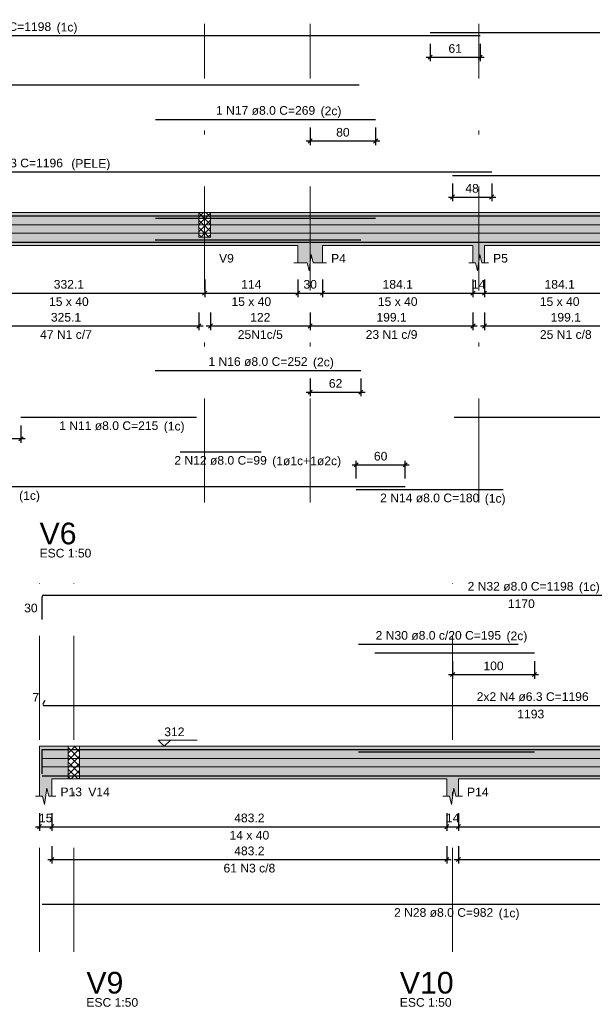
# Model space of a CAD drawing. Header units: millimetres. Extents: x 1852 to 2571, y -668 to -390.
# Tile 77 of 84: x 2517 to 2531, y -469 to -445. Entities that reach past the tile are written whole.
import ezdxf

# ---------------------------------------------------------------- set-up
doc = ezdxf.new("R2010")
doc.units = ezdxf.units.MM
doc.linetypes.add('DASHDOT', pattern=[25.4, 12.7, -6.35, 0, -6.35])
for name, color, linetype, lineweight in [('Descrição da armadura', 7, 'Continuous', 5), ('DT-Arm complementar', 5, 'Continuous', 5), ('DT-Barras na forma', 1, 'Continuous', 30), ('DT-Barras rebatidas', 1, 'Continuous', 30), ('DT-Cotas', 9, 'Continuous', 5), ('DT-Forma', 5, 'Continuous', 5), ('DT-Hachura forma vigas', 252, 'Continuous', 5), ('DT-Hachura intersecção vigas', 9, 'Continuous', 5), ('DT-Pontilhado', 9, 'DASHDOT', 5), ('DT-Textos', 7, 'Continuous', 5), ('DT-Título', 250, 'Continuous', 20), ('Textos armaduras', 7, 'Continuous', 5)]:
    doc.layers.add(name, color=color, linetype=linetype, lineweight=lineweight)
doc.styles.add('ARIAL', font='arial.ttf')
doc.styles.get("Standard").update_dxf_attribs({"font": 'arial.ttf'})
doc.dimstyles.new('UM_50.000000', dxfattribs={"dimtxt": 0.18, "dimasz": 0.1, "dimexe": 0.1, "dimexo": 0.2, "dimgap": 0, "dimtad": 1, "dimtih": 1, "dimtoh": 1, "dimdec": 1, "dimlfac": 50, "dimzin": 0, "dimdsep": 46, "dimtxsty": 'Standard', "dimcen": 0.09, "dimdle": 0.1, "dimadec": 1, "dimazin": 2, "dimtfac": 1, "dimtdec": 4, "dimtofl": 0, "dimtmove": 0, "dimatfit": 3, "dimfxl": 1, "dimtolj": 1, "dimarcsym": 0})
pattern_1 = [(45, (2501.14015, -1442.02619), (-0.088388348, 0.088388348), []), (135, (2501.14015, -1442.02619), (-0.088388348, -0.088388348), [])]

# ---------------------------------------------------------------- blocks, each defined once
blk = doc.blocks.new('_Oblique')
at = {"color": 0, "linetype": 'ByBlock', "lineweight": -2}
blk.add_line((-0.5, -0.5), (0.5, 0.5), dxfattribs=at)
blk = doc.blocks.new('*D1258')
at = {"layer": 'DT-Cotas', "color": 0, "lineweight": -2, "transparency": 16777216}
for p, q in [((2515.269, -451.354), (2515.269, -451.784)), ((2521.911, -451.354), (2521.911, -451.784)), ((2515.169, -451.684), (2522.011, -451.684))]:
    blk.add_line(p, q, dxfattribs=at)
at = {"layer": 'DT-Cotas', "color": 0, "lineweight": -2, "transparency": 16777216, "xscale": 0.1, "yscale": 0.1, "zscale": 0.1, "rotation": 180}
blk.add_blockref('_Oblique', (2515.269, -451.684), dxfattribs=at)
at = {"layer": 'DT-Cotas', "color": 0, "lineweight": -2, "transparency": 16777216, "xscale": 0.1, "yscale": 0.1, "zscale": 0.1}
blk.add_blockref('_Oblique', (2521.911, -451.684), dxfattribs=at)
at = {"layer": 'DT-Cotas', "color": 7, "transparency": 16777216, "insert": (2518.59, -451.472), "char_height": 0.2118, "attachment_point": 5, "rotation": 0.0057, "style": 'ARIAL'}
blk.add_mtext('\\A1;332.1', dxfattribs=at)
blk = doc.blocks.new('*D1259')
at = {"layer": 'DT-Cotas', "color": 0, "lineweight": -2, "transparency": 16777216}
for p, q in [((2521.911, -451.354), (2521.911, -451.784)), ((2524.192, -451.354), (2524.192, -451.784)), ((2521.811, -451.684), (2524.292, -451.684))]:
    blk.add_line(p, q, dxfattribs=at)
at = {"layer": 'DT-Cotas', "color": 0, "lineweight": -2, "transparency": 16777216, "xscale": 0.1, "yscale": 0.1, "zscale": 0.1, "rotation": 180}
blk.add_blockref('_Oblique', (2521.911, -451.684), dxfattribs=at)
at = {"layer": 'DT-Cotas', "color": 0, "lineweight": -2, "transparency": 16777216, "xscale": 0.1, "yscale": 0.1, "zscale": 0.1}
blk.add_blockref('_Oblique', (2524.192, -451.684), dxfattribs=at)
at = {"layer": 'DT-Cotas', "color": 7, "transparency": 16777216, "insert": (2523.051, -451.472), "char_height": 0.2118, "attachment_point": 5, "rotation": 0.0057, "style": 'ARIAL'}
blk.add_mtext('\\A1;114', dxfattribs=at)
blk = doc.blocks.new('*D1260')
at = {"layer": 'DT-Cotas', "color": 0, "lineweight": -2, "transparency": 16777216}
for p, q in [((2524.192, -451.354), (2524.192, -451.784)), ((2524.792, -451.354), (2524.792, -451.784)), ((2524.092, -451.684), (2524.892, -451.684))]:
    blk.add_line(p, q, dxfattribs=at)
at = {"layer": 'DT-Cotas', "color": 0, "lineweight": -2, "transparency": 16777216, "xscale": 0.1, "yscale": 0.1, "zscale": 0.1, "rotation": 180}
blk.add_blockref('_Oblique', (2524.192, -451.684), dxfattribs=at)
at = {"layer": 'DT-Cotas', "color": 0, "lineweight": -2, "transparency": 16777216, "xscale": 0.1, "yscale": 0.1, "zscale": 0.1}
blk.add_blockref('_Oblique', (2524.792, -451.684), dxfattribs=at)
at = {"layer": 'DT-Cotas', "color": 7, "transparency": 16777216, "insert": (2524.492, -451.472), "char_height": 0.2118, "attachment_point": 5, "rotation": 0.0057, "style": 'ARIAL'}
blk.add_mtext('\\A1;30', dxfattribs=at)
blk = doc.blocks.new('*D1261')
at = {"layer": 'DT-Cotas', "color": 0, "lineweight": -2, "transparency": 16777216}
for p, q in [((2524.792, -451.354), (2524.792, -451.784)), ((2528.473, -451.354), (2528.473, -451.784)), ((2524.692, -451.684), (2528.573, -451.684))]:
    blk.add_line(p, q, dxfattribs=at)
at = {"layer": 'DT-Cotas', "color": 0, "lineweight": -2, "transparency": 16777216, "xscale": 0.1, "yscale": 0.1, "zscale": 0.1, "rotation": 180}
blk.add_blockref('_Oblique', (2524.792, -451.684), dxfattribs=at)
at = {"layer": 'DT-Cotas', "color": 0, "lineweight": -2, "transparency": 16777216, "xscale": 0.1, "yscale": 0.1, "zscale": 0.1}
blk.add_blockref('_Oblique', (2528.473, -451.684), dxfattribs=at)
at = {"layer": 'DT-Cotas', "color": 7, "transparency": 16777216, "insert": (2526.632, -451.472), "char_height": 0.2118, "attachment_point": 5, "rotation": 0.0057, "style": 'ARIAL'}
blk.add_mtext('\\A1;184.1', dxfattribs=at)
blk = doc.blocks.new('*D1262')
at = {"layer": 'DT-Cotas', "color": 0, "lineweight": -2, "transparency": 16777216}
for p, q in [((2528.473, -451.354), (2528.473, -451.784)), ((2528.753, -451.354), (2528.753, -451.784)), ((2528.373, -451.684), (2528.853, -451.684))]:
    blk.add_line(p, q, dxfattribs=at)
at = {"layer": 'DT-Cotas', "color": 0, "lineweight": -2, "transparency": 16777216, "xscale": 0.1, "yscale": 0.1, "zscale": 0.1, "rotation": 180}
blk.add_blockref('_Oblique', (2528.473, -451.684), dxfattribs=at)
at = {"layer": 'DT-Cotas', "color": 0, "lineweight": -2, "transparency": 16777216, "xscale": 0.1, "yscale": 0.1, "zscale": 0.1}
blk.add_blockref('_Oblique', (2528.753, -451.684), dxfattribs=at)
at = {"layer": 'DT-Cotas', "color": 7, "transparency": 16777216, "insert": (2528.613, -451.472), "char_height": 0.2118, "attachment_point": 5, "rotation": 0.0057, "style": 'ARIAL'}
blk.add_mtext('\\A1;14', dxfattribs=at)
blk = doc.blocks.new('*D1263')
at = {"layer": 'DT-Cotas', "color": 0, "lineweight": -2, "transparency": 16777216}
for p, q in [((2528.753, -451.354), (2528.753, -451.784)), ((2532.434, -451.354), (2532.434, -451.784)), ((2528.653, -451.684), (2532.534, -451.684))]:
    blk.add_line(p, q, dxfattribs=at)
at = {"layer": 'DT-Cotas', "color": 0, "lineweight": -2, "transparency": 16777216, "xscale": 0.1, "yscale": 0.1, "zscale": 0.1, "rotation": 180}
blk.add_blockref('_Oblique', (2528.753, -451.684), dxfattribs=at)
at = {"layer": 'DT-Cotas', "color": 0, "lineweight": -2, "transparency": 16777216, "xscale": 0.1, "yscale": 0.1, "zscale": 0.1}
blk.add_blockref('_Oblique', (2532.434, -451.684), dxfattribs=at)
at = {"layer": 'DT-Cotas', "color": 7, "transparency": 16777216, "insert": (2530.593, -451.472), "char_height": 0.2118, "attachment_point": 5, "rotation": 0.0057, "style": 'ARIAL'}
blk.add_mtext('\\A1;184.1', dxfattribs=at)
blk = doc.blocks.new('*D1270')
at = {"layer": 'DT-Cotas', "color": 0, "lineweight": -2, "transparency": 16777216}
for p, q in [((2515.269, -452.159), (2515.269, -452.588)), ((2521.771, -452.159), (2521.771, -452.588)), ((2515.169, -452.488), (2521.871, -452.488))]:
    blk.add_line(p, q, dxfattribs=at)
at = {"layer": 'DT-Cotas', "color": 0, "lineweight": -2, "transparency": 16777216, "xscale": 0.1, "yscale": 0.1, "zscale": 0.1, "rotation": 180}
blk.add_blockref('_Oblique', (2515.269, -452.488), dxfattribs=at)
at = {"layer": 'DT-Cotas', "color": 0, "lineweight": -2, "transparency": 16777216, "xscale": 0.1, "yscale": 0.1, "zscale": 0.1}
blk.add_blockref('_Oblique', (2521.771, -452.488), dxfattribs=at)
at = {"layer": 'DT-Cotas', "color": 7, "transparency": 16777216, "insert": (2518.52, -452.277), "char_height": 0.2118, "attachment_point": 5, "rotation": 0.0057, "style": 'ARIAL'}
blk.add_mtext('\\A1;325.1', dxfattribs=at)
blk = doc.blocks.new('*D1271')
at = {"layer": 'DT-Cotas', "color": 0, "lineweight": -2, "transparency": 16777216}
for p, q in [((2522.051, -452.159), (2522.051, -452.588)), ((2524.492, -452.159), (2524.492, -452.588)), ((2521.951, -452.488), (2524.592, -452.488))]:
    blk.add_line(p, q, dxfattribs=at)
at = {"layer": 'DT-Cotas', "color": 0, "lineweight": -2, "transparency": 16777216, "xscale": 0.1, "yscale": 0.1, "zscale": 0.1, "rotation": 180}
blk.add_blockref('_Oblique', (2522.051, -452.488), dxfattribs=at)
at = {"layer": 'DT-Cotas', "color": 0, "lineweight": -2, "transparency": 16777216, "xscale": 0.1, "yscale": 0.1, "zscale": 0.1}
blk.add_blockref('_Oblique', (2524.492, -452.488), dxfattribs=at)
at = {"layer": 'DT-Cotas', "color": 7, "transparency": 16777216, "insert": (2523.271, -452.277), "char_height": 0.2118, "attachment_point": 5, "rotation": 0.0057, "style": 'ARIAL'}
blk.add_mtext('\\A1;122', dxfattribs=at)
blk = doc.blocks.new('*D1272')
at = {"layer": 'DT-Cotas', "color": 0, "lineweight": -2, "transparency": 16777216}
for p, q in [((2524.492, -452.159), (2524.492, -452.588)), ((2528.473, -452.159), (2528.473, -452.588)), ((2524.392, -452.488), (2528.573, -452.488))]:
    blk.add_line(p, q, dxfattribs=at)
at = {"layer": 'DT-Cotas', "color": 0, "lineweight": -2, "transparency": 16777216, "xscale": 0.1, "yscale": 0.1, "zscale": 0.1, "rotation": 180}
blk.add_blockref('_Oblique', (2524.492, -452.488), dxfattribs=at)
at = {"layer": 'DT-Cotas', "color": 0, "lineweight": -2, "transparency": 16777216, "xscale": 0.1, "yscale": 0.1, "zscale": 0.1}
blk.add_blockref('_Oblique', (2528.473, -452.488), dxfattribs=at)
at = {"layer": 'DT-Cotas', "color": 7, "transparency": 16777216, "insert": (2526.482, -452.277), "char_height": 0.2118, "attachment_point": 5, "rotation": 0.0057, "style": 'ARIAL'}
blk.add_mtext('\\A1;199.1', dxfattribs=at)
blk = doc.blocks.new('*D1273')
at = {"layer": 'DT-Cotas', "color": 0, "lineweight": -2, "transparency": 16777216}
for p, q in [((2528.753, -452.159), (2528.753, -452.588)), ((2532.734, -452.159), (2532.734, -452.588)), ((2528.653, -452.488), (2532.834, -452.488))]:
    blk.add_line(p, q, dxfattribs=at)
at = {"layer": 'DT-Cotas', "color": 0, "lineweight": -2, "transparency": 16777216, "xscale": 0.1, "yscale": 0.1, "zscale": 0.1, "rotation": 180}
blk.add_blockref('_Oblique', (2528.753, -452.488), dxfattribs=at)
at = {"layer": 'DT-Cotas', "color": 0, "lineweight": -2, "transparency": 16777216, "xscale": 0.1, "yscale": 0.1, "zscale": 0.1}
blk.add_blockref('_Oblique', (2532.734, -452.488), dxfattribs=at)
at = {"layer": 'DT-Cotas', "color": 7, "transparency": 16777216, "insert": (2530.743, -452.277), "char_height": 0.2118, "attachment_point": 5, "rotation": 0.0057, "style": 'ARIAL'}
blk.add_mtext('\\A1;199.1', dxfattribs=at)
blk = doc.blocks.new('*D1276')
at = {"layer": 'DT-Cotas', "color": 0, "lineweight": -2, "transparency": 16777216}
for p, q in [((2527.971, -449.008), (2527.971, -449.437)), ((2528.931, -449.008), (2528.931, -449.437)), ((2527.871, -449.337), (2529.031, -449.337))]:
    blk.add_line(p, q, dxfattribs=at)
at = {"layer": 'DT-Cotas', "color": 0, "lineweight": -2, "transparency": 16777216, "xscale": 0.1, "yscale": 0.1, "zscale": 0.1, "rotation": 180}
blk.add_blockref('_Oblique', (2527.971, -449.337), dxfattribs=at)
at = {"layer": 'DT-Cotas', "color": 0, "lineweight": -2, "transparency": 16777216, "xscale": 0.1, "yscale": 0.1, "zscale": 0.1}
blk.add_blockref('_Oblique', (2528.931, -449.337), dxfattribs=at)
at = {"layer": 'DT-Cotas', "color": 7, "transparency": 16777216, "insert": (2528.451, -449.126), "char_height": 0.2118, "attachment_point": 5, "rotation": 0.0057, "style": 'ARIAL'}
blk.add_mtext('\\A1;48', dxfattribs=at)
blk = doc.blocks.new('*D1277')
at = {"layer": 'DT-Cotas', "color": 0, "lineweight": -2, "transparency": 16777216}
for p, q in [((2515.119, -454.919), (2515.119, -455.348)), ((2517.419, -454.919), (2517.419, -455.348)), ((2517.519, -455.248), (2515.019, -455.248))]:
    blk.add_line(p, q, dxfattribs=at)
at = {"layer": 'DT-Cotas', "color": 0, "lineweight": -2, "transparency": 16777216, "xscale": 0.1, "yscale": 0.1, "zscale": 0.1, "rotation": 180}
blk.add_blockref('_Oblique', (2515.119, -455.248), dxfattribs=at)
at = {"layer": 'DT-Cotas', "color": 0, "lineweight": -2, "transparency": 16777216, "xscale": 0.1, "yscale": 0.1, "zscale": 0.1}
blk.add_blockref('_Oblique', (2517.419, -455.248), dxfattribs=at)
at = {"layer": 'DT-Cotas', "color": 7, "transparency": 16777216, "insert": (2516.269, -455.037), "char_height": 0.2118, "attachment_point": 5, "rotation": 0.0057, "style": 'ARIAL'}
blk.add_mtext('\\A1;115', dxfattribs=at)
blk = doc.blocks.new('*D1278')
at = {"layer": 'DT-Cotas', "color": 0, "lineweight": -2, "transparency": 16777216}
for p, q in [((2525.515, -455.884), (2526.915, -455.884)), ((2525.615, -456.213), (2525.615, -455.784)), ((2526.815, -456.213), (2526.815, -455.784))]:
    blk.add_line(p, q, dxfattribs=at)
at = {"layer": 'DT-Cotas', "color": 0, "lineweight": -2, "transparency": 16777216, "xscale": 0.1, "yscale": 0.1, "zscale": 0.1, "rotation": 180}
blk.add_blockref('_Oblique', (2525.615, -455.884), dxfattribs=at)
at = {"layer": 'DT-Cotas', "color": 0, "lineweight": -2, "transparency": 16777216, "xscale": 0.1, "yscale": 0.1, "zscale": 0.1}
blk.add_blockref('_Oblique', (2526.815, -455.884), dxfattribs=at)
at = {"layer": 'DT-Cotas', "color": 7, "transparency": 16777216, "insert": (2526.215, -455.672), "char_height": 0.2118, "attachment_point": 5, "rotation": 0.0057, "style": 'ARIAL'}
blk.add_mtext('\\A1;60', dxfattribs=at)
blk = doc.blocks.new('*D1279')
at = {"layer": 'DT-Cotas', "color": 0, "lineweight": -2, "transparency": 16777216}
for p, q in [((2524.493, -453.775), (2524.493, -454.205)), ((2525.733, -453.775), (2525.733, -454.205)), ((2524.393, -454.105), (2525.833, -454.105))]:
    blk.add_line(p, q, dxfattribs=at)
at = {"layer": 'DT-Cotas', "color": 0, "lineweight": -2, "transparency": 16777216, "xscale": 0.1, "yscale": 0.1, "zscale": 0.1, "rotation": 180}
blk.add_blockref('_Oblique', (2524.493, -454.105), dxfattribs=at)
at = {"layer": 'DT-Cotas', "color": 0, "lineweight": -2, "transparency": 16777216, "xscale": 0.1, "yscale": 0.1, "zscale": 0.1}
blk.add_blockref('_Oblique', (2525.733, -454.105), dxfattribs=at)
at = {"layer": 'DT-Cotas', "color": 7, "transparency": 16777216, "insert": (2525.113, -453.893), "char_height": 0.2118, "attachment_point": 5, "rotation": 0.0057, "style": 'ARIAL'}
blk.add_mtext('\\A1;62', dxfattribs=at)
blk = doc.blocks.new('*D1280')
at = {"layer": 'DT-Cotas', "color": 0, "lineweight": -2, "transparency": 16777216}
for p, q in [((2524.492, -447.639), (2524.492, -448.068)), ((2526.092, -447.639), (2526.092, -448.068)), ((2524.392, -447.968), (2526.192, -447.968))]:
    blk.add_line(p, q, dxfattribs=at)
at = {"layer": 'DT-Cotas', "color": 0, "lineweight": -2, "transparency": 16777216, "xscale": 0.1, "yscale": 0.1, "zscale": 0.1, "rotation": 180}
blk.add_blockref('_Oblique', (2524.492, -447.968), dxfattribs=at)
at = {"layer": 'DT-Cotas', "color": 0, "lineweight": -2, "transparency": 16777216, "xscale": 0.1, "yscale": 0.1, "zscale": 0.1}
blk.add_blockref('_Oblique', (2526.092, -447.968), dxfattribs=at)
at = {"layer": 'DT-Cotas', "color": 7, "transparency": 16777216, "insert": (2525.292, -447.756), "char_height": 0.2118, "attachment_point": 5, "rotation": 0.0057, "style": 'ARIAL'}
blk.add_mtext('\\A1;80', dxfattribs=at)
blk = doc.blocks.new('*D1282')
at = {"layer": 'DT-Cotas', "color": 0, "lineweight": -2, "transparency": 16777216}
for p, q in [((2527.428, -445.591), (2527.428, -446.021)), ((2528.648, -445.591), (2528.648, -446.021)), ((2527.328, -445.921), (2528.748, -445.921))]:
    blk.add_line(p, q, dxfattribs=at)
at = {"layer": 'DT-Cotas', "color": 0, "lineweight": -2, "transparency": 16777216, "xscale": 0.1, "yscale": 0.1, "zscale": 0.1, "rotation": 180}
blk.add_blockref('_Oblique', (2527.428, -445.921), dxfattribs=at)
at = {"layer": 'DT-Cotas', "color": 0, "lineweight": -2, "transparency": 16777216, "xscale": 0.1, "yscale": 0.1, "zscale": 0.1}
blk.add_blockref('_Oblique', (2528.648, -445.921), dxfattribs=at)
at = {"layer": 'DT-Cotas', "color": 7, "transparency": 16777216, "insert": (2528.038, -445.709), "char_height": 0.2118, "attachment_point": 5, "rotation": 0.0057, "style": 'ARIAL'}
blk.add_mtext('\\A1;61', dxfattribs=at)
blk = doc.blocks.new('*D1306')
at = {"layer": 'DT-Cotas', "color": 0, "lineweight": -2, "transparency": 16777216}
for p, q in [((2517.873, -464.394), (2517.873, -464.824)), ((2518.173, -464.394), (2518.173, -464.824)), ((2517.773, -464.724), (2518.273, -464.724))]:
    blk.add_line(p, q, dxfattribs=at)
at = {"layer": 'DT-Cotas', "color": 0, "lineweight": -2, "transparency": 16777216, "xscale": 0.1, "yscale": 0.1, "zscale": 0.1, "rotation": 180}
blk.add_blockref('_Oblique', (2517.873, -464.724), dxfattribs=at)
at = {"layer": 'DT-Cotas', "color": 0, "lineweight": -2, "transparency": 16777216, "xscale": 0.1, "yscale": 0.1, "zscale": 0.1}
blk.add_blockref('_Oblique', (2518.173, -464.724), dxfattribs=at)
at = {"layer": 'DT-Cotas', "color": 7, "transparency": 16777216, "insert": (2518.023, -464.512), "char_height": 0.2118, "attachment_point": 5, "rotation": 0.0057, "style": 'ARIAL'}
blk.add_mtext('\\A1;15', dxfattribs=at)
blk = doc.blocks.new('*D1307')
at = {"layer": 'DT-Cotas', "color": 0, "lineweight": -2, "transparency": 16777216}
for p, q in [((2518.173, -464.394), (2518.173, -464.824)), ((2527.836, -464.394), (2527.836, -464.824)), ((2518.073, -464.724), (2527.936, -464.724))]:
    blk.add_line(p, q, dxfattribs=at)
at = {"layer": 'DT-Cotas', "color": 0, "lineweight": -2, "transparency": 16777216, "xscale": 0.1, "yscale": 0.1, "zscale": 0.1, "rotation": 180}
blk.add_blockref('_Oblique', (2518.173, -464.724), dxfattribs=at)
at = {"layer": 'DT-Cotas', "color": 0, "lineweight": -2, "transparency": 16777216, "xscale": 0.1, "yscale": 0.1, "zscale": 0.1}
blk.add_blockref('_Oblique', (2527.836, -464.724), dxfattribs=at)
at = {"layer": 'DT-Cotas', "color": 7, "transparency": 16777216, "insert": (2523.004, -464.512), "char_height": 0.2118, "attachment_point": 5, "rotation": 0.0057, "style": 'ARIAL'}
blk.add_mtext('\\A1;483.2', dxfattribs=at)
blk = doc.blocks.new('*D1308')
at = {"layer": 'DT-Cotas', "color": 0, "lineweight": -2, "transparency": 16777216}
for p, q in [((2527.836, -464.394), (2527.836, -464.824)), ((2528.116, -464.394), (2528.116, -464.824)), ((2527.736, -464.724), (2528.216, -464.724))]:
    blk.add_line(p, q, dxfattribs=at)
at = {"layer": 'DT-Cotas', "color": 0, "lineweight": -2, "transparency": 16777216, "xscale": 0.1, "yscale": 0.1, "zscale": 0.1, "rotation": 180}
blk.add_blockref('_Oblique', (2527.836, -464.724), dxfattribs=at)
at = {"layer": 'DT-Cotas', "color": 0, "lineweight": -2, "transparency": 16777216, "xscale": 0.1, "yscale": 0.1, "zscale": 0.1}
blk.add_blockref('_Oblique', (2528.116, -464.724), dxfattribs=at)
at = {"layer": 'DT-Cotas', "color": 7, "transparency": 16777216, "insert": (2527.976, -464.512), "char_height": 0.2118, "attachment_point": 5, "rotation": 0.0057, "style": 'ARIAL'}
blk.add_mtext('\\A1;14', dxfattribs=at)
blk = doc.blocks.new('*D1309')
at = {"layer": 'DT-Cotas', "color": 0, "lineweight": -2, "transparency": 16777216}
for p, q in [((2528.116, -464.394), (2528.116, -464.824)), ((2537.378, -464.394), (2537.378, -464.824)), ((2528.016, -464.724), (2537.478, -464.724))]:
    blk.add_line(p, q, dxfattribs=at)
at = {"layer": 'DT-Cotas', "color": 0, "lineweight": -2, "transparency": 16777216, "xscale": 0.1, "yscale": 0.1, "zscale": 0.1, "rotation": 180}
blk.add_blockref('_Oblique', (2528.116, -464.724), dxfattribs=at)
at = {"layer": 'DT-Cotas', "color": 0, "lineweight": -2, "transparency": 16777216, "xscale": 0.1, "yscale": 0.1, "zscale": 0.1}
blk.add_blockref('_Oblique', (2537.378, -464.724), dxfattribs=at)
at = {"layer": 'DT-Cotas', "color": 7, "transparency": 16777216, "insert": (2532.747, -464.512), "char_height": 0.2118, "attachment_point": 5, "rotation": 0.0057, "style": 'ARIAL'}
blk.add_mtext('\\A1;463.1', dxfattribs=at)
blk = doc.blocks.new('*D1315')
at = {"layer": 'DT-Cotas', "color": 0, "lineweight": -2, "transparency": 16777216}
for p, q in [((2518.173, -465.199), (2518.173, -465.628)), ((2527.836, -465.199), (2527.836, -465.628)), ((2518.073, -465.528), (2527.936, -465.528))]:
    blk.add_line(p, q, dxfattribs=at)
at = {"layer": 'DT-Cotas', "color": 0, "lineweight": -2, "transparency": 16777216, "xscale": 0.1, "yscale": 0.1, "zscale": 0.1, "rotation": 180}
blk.add_blockref('_Oblique', (2518.173, -465.528), dxfattribs=at)
at = {"layer": 'DT-Cotas', "color": 0, "lineweight": -2, "transparency": 16777216, "xscale": 0.1, "yscale": 0.1, "zscale": 0.1}
blk.add_blockref('_Oblique', (2527.836, -465.528), dxfattribs=at)
at = {"layer": 'DT-Cotas', "color": 7, "transparency": 16777216, "insert": (2523.004, -465.317), "char_height": 0.2118, "attachment_point": 5, "rotation": 0.0057, "style": 'ARIAL'}
blk.add_mtext('\\A1;483.2', dxfattribs=at)
blk = doc.blocks.new('*D1316')
at = {"layer": 'DT-Cotas', "color": 0, "lineweight": -2, "transparency": 16777216}
for p, q in [((2528.116, -465.199), (2528.116, -465.628)), ((2537.378, -465.199), (2537.378, -465.628)), ((2528.016, -465.528), (2537.478, -465.528))]:
    blk.add_line(p, q, dxfattribs=at)
at = {"layer": 'DT-Cotas', "color": 0, "lineweight": -2, "transparency": 16777216, "xscale": 0.1, "yscale": 0.1, "zscale": 0.1, "rotation": 180}
blk.add_blockref('_Oblique', (2528.116, -465.528), dxfattribs=at)
at = {"layer": 'DT-Cotas', "color": 0, "lineweight": -2, "transparency": 16777216, "xscale": 0.1, "yscale": 0.1, "zscale": 0.1}
blk.add_blockref('_Oblique', (2537.378, -465.528), dxfattribs=at)
at = {"layer": 'DT-Cotas', "color": 7, "transparency": 16777216, "insert": (2532.747, -465.317), "char_height": 0.2118, "attachment_point": 5, "rotation": 0.0057, "style": 'ARIAL'}
blk.add_mtext('\\A1;463.1', dxfattribs=at)
blk = doc.blocks.new('*D1320')
at = {"layer": 'DT-Cotas', "color": 0, "lineweight": -2, "transparency": 16777216}
for p, q in [((2527.976, -460.679), (2527.976, -461.108)), ((2529.976, -460.679), (2529.976, -461.108)), ((2527.876, -461.008), (2530.076, -461.008))]:
    blk.add_line(p, q, dxfattribs=at)
at = {"layer": 'DT-Cotas', "color": 0, "lineweight": -2, "transparency": 16777216, "xscale": 0.1, "yscale": 0.1, "zscale": 0.1, "rotation": 180}
blk.add_blockref('_Oblique', (2527.976, -461.008), dxfattribs=at)
at = {"layer": 'DT-Cotas', "color": 0, "lineweight": -2, "transparency": 16777216, "xscale": 0.1, "yscale": 0.1, "zscale": 0.1}
blk.add_blockref('_Oblique', (2529.976, -461.008), dxfattribs=at)
at = {"layer": 'DT-Cotas', "color": 7, "transparency": 16777216, "insert": (2528.976, -460.796), "char_height": 0.2118, "attachment_point": 5, "rotation": 0.0057, "style": 'ARIAL'}
blk.add_mtext('\\A1;100', dxfattribs=at)

msp = doc.modelspace()

# ---------------------------------------------------------------- hatches: boundary and pattern name
at = {"layer": 'DT-Hachura forma vigas', "linetype": 'Continuous'}
for points in [[(2522.0508, -450.3186), (2521.7708, -450.3186), (2521.7708, -449.7186), (2515.269, -449.7186), (2514.969, -449.7186), (2509.237, -449.7186), (2508.957, -449.7186), (2505.296, -449.7186), (2505.016, -449.7186), (2505.016, -450.5186), (2505.016, -450.9422), (2505.081, -450.9422), (2505.131, -451.1422), (2505.181, -450.7422), (2505.231, -450.9422), (2505.296, -450.9422), (2505.296, -450.5186), (2508.957, -450.5186), (2508.957, -450.9422), (2509.022, -450.9422), (2509.072, -451.1422), (2509.122, -450.7422), (2509.172, -450.9422), (2509.237, -450.9422), (2509.237, -450.5186), (2514.969, -450.5186), (2514.969, -450.9422), (2515.044, -450.9422), (2515.094, -451.1422), (2515.144, -450.7422), (2515.194, -450.9422), (2515.269, -450.9422), (2515.269, -450.5186), (2521.7708, -450.5186), (2522.0508, -450.5186), (2524.1916, -450.5186), (2524.1916, -450.9422), (2524.4166, -450.9422), (2524.4666, -451.1422), (2524.5166, -450.7422), (2524.5666, -450.9422), (2524.7916, -450.9422), (2524.7916, -450.5186), (2528.4726, -450.5186), (2528.4726, -450.9422), (2528.5376, -450.9422), (2528.5876, -451.1422), (2528.6376, -450.7422), (2528.6876, -450.9422), (2528.7526, -450.9422), (2528.7526, -450.5186), (2532.4336, -450.5186), (2532.4336, -450.9422), (2532.6586, -450.9422), (2532.7086, -451.1422), (2532.7586, -450.7422), (2532.8086, -450.9422), (2533.0336, -450.9422), (2533.0336, -450.5186), (2535.1744, -450.5186), (2535.4544, -450.5186), (2541.716, -450.5186), (2541.716, -450.9422), (2541.781, -450.9422), (2541.831, -451.1422), (2541.881, -450.7422), (2541.931, -450.9422), (2541.996, -450.9422), (2541.996, -450.5186), (2541.996, -449.7186), (2541.716, -449.7186), (2535.4544, -449.7186), (2535.4544, -450.3186), (2535.1744, -450.3186), (2535.1744, -449.7186), (2533.0336, -449.7186), (2532.4336, -449.7186), (2528.7526, -449.7186), (2528.4726, -449.7186), (2524.7916, -449.7186), (2524.1916, -449.7186), (2522.0508, -449.7186), (2522.0508, -450.3186)], [(2518.1727, -463.5587), (2518.5729, -463.5587), (2518.5729, -462.7587), (2518.1727, -462.7587), (2517.8727, -462.7587), (2517.8727, -463.5587), (2517.8727, -463.9823), (2517.9477, -463.9823), (2517.9977, -464.1823), (2518.0477, -463.7823), (2518.0977, -463.9823), (2518.1727, -463.9823), (2518.1727, -463.5587)], [(2541.6193, -463.3587), (2541.3393, -463.3587), (2541.3393, -462.7587), (2537.6583, -462.7587), (2537.3783, -462.7587), (2528.1161, -462.7587), (2527.8361, -462.7587), (2518.8529, -462.7587), (2518.8529, -463.5587), (2527.8361, -463.5587), (2527.8361, -463.9823), (2527.9011, -463.9823), (2527.9511, -464.1823), (2528.0011, -463.7823), (2528.0511, -463.9823), (2528.1161, -463.9823), (2528.1161, -463.5587), (2537.3783, -463.5587), (2537.3783, -463.9823), (2537.4433, -463.9823), (2537.4933, -464.1823), (2537.5433, -463.7823), (2537.5933, -463.9823), (2537.6583, -463.9823), (2537.6583, -463.5587), (2541.3393, -463.5587), (2541.6193, -463.5587), (2545.3003, -463.5587), (2545.3003, -463.9823), (2545.3653, -463.9823), (2545.4153, -464.1823), (2545.4653, -463.7823), (2545.5153, -463.9823), (2545.5803, -463.9823), (2545.5803, -463.5587), (2553.9225, -463.5587), (2553.9225, -462.7587), (2545.5803, -462.7587), (2545.3003, -462.7587), (2541.6193, -462.7587), (2541.6193, -463.3587)]]:
    msp.add_hatch(color=256, dxfattribs=at).paths.add_polyline_path(points)
at = {"layer": 'DT-Hachura intersecção vigas', "linetype": 'Continuous'}
h = msp.add_hatch(dxfattribs=at)
h.set_pattern_fill('ANSI37', color=256, style=0)
h.set_pattern_definition(pattern_1)
h.paths.add_polyline_path([(2521.7708, -450.3186), (2522.0508, -450.3186), (2522.0508, -449.7186), (2521.7708, -449.7186), (2521.7708, -450.3186)])
h = msp.add_hatch(dxfattribs=at)
h.set_pattern_fill('ANSI37', color=256, style=0)
h.set_pattern_definition(pattern_1)
h.paths.add_polyline_path([(2518.5729, -463.5587), (2518.8529, -463.5587), (2518.8529, -462.7587), (2518.5729, -462.7587), (2518.5729, -463.5587)])

# ---------------------------------------------------------------- linework, layer by layer
at = {"layer": 'DT-Arm complementar'}
for p, q in [((2505.076, -450.014), (2541.936, -450.014)), ((2505.076, -450.2233), (2541.936, -450.2233)), ((2517.9327, -463.0567), (2554.8027, -463.0567)), ((2517.9327, -463.2647), (2554.8027, -463.2647))]:
    msp.add_line(p, q, dxfattribs=at)
at = {"layer": 'DT-Barras na forma'}
for points in [[(2505.076, -450.225), (2505.076, -449.7966), (2525.6916, -449.7966)], [(2505.076, -450.225), (2505.076, -449.7966), (2528.6477, -449.7966)], [(2520.7108, -449.8526), (2526.0916, -449.8526)], [(2527.4277, -449.7966), (2541.936, -449.7966), (2541.936, -450.344)], [(2505.076, -450.2406), (2505.076, -450.4406), (2526.8153, -450.4406)], [(2520.6972, -450.3846), (2525.7327, -450.3846)], [(2521.3081, -450.3846), (2523.2916, -450.3846)], [(2517.419, -450.4406), (2521.7108, -450.4406)], [(2521.3081, -450.4406), (2523.2916, -450.4406)], [(2525.6153, -450.4406), (2529.2153, -450.4406)], [(2528.0099, -450.4406), (2541.936, -450.4406)], [(2517.9327, -463.4293), (2517.9327, -462.8367), (2541.3401, -462.8367)], [(2525.6761, -462.8927), (2529.5761, -462.8927)], [(2526.0761, -462.8927), (2529.9761, -462.8927)], [(2517.9327, -463.4807), (2537.5783, -463.4807)]]:
    msp.add_lwpolyline(points, dxfattribs=at)
at = {"layer": 'DT-Barras rebatidas'}
for p, q in [((2527.4277, -445.3206), (2541.896, -445.3206)), ((2505.116, -445.3912), (2528.6477, -445.3912)), ((2505.116, -446.5914), (2525.6916, -446.5914)), ((2520.7108, -447.4386), (2526.0916, -447.4386)), ((2505.1306, -448.7232), (2528.9311, -448.7232)), ((2527.9711, -448.8079), (2541.9178, -448.8079)), ((2520.6972, -453.5753), (2525.7327, -453.5753)), ((2517.419, -454.719), (2521.7108, -454.719)), ((2528.0099, -454.719), (2541.936, -454.719)), ((2521.3081, -455.5662), (2523.2916, -455.5662)), ((2505.116, -456.4134), (2526.8153, -456.4134)), ((2525.6153, -456.484), (2529.2153, -456.484)), ((2517.9727, -459.0667), (2541.3401, -459.0667)), ((2517.9327, -459.6593), (2517.9327, -459.1067)), ((2525.6761, -460.2669), (2529.5761, -460.2669)), ((2518.0051, -461.6378), (2517.9599, -461.716)), ((2517.9872, -461.7633), (2541.7878, -461.7633)), ((2517.9327, -466.6154), (2537.5783, -466.6154))]:
    msp.add_line(p, q, dxfattribs=at)
msp.add_lwpolyline([(2526.0761, -460.4787), (2529.9761, -460.4787)], dxfattribs=at)
for centre, radius, start, end in [((2517.9727, -459.1067), 0.04, 90, 180), ((2517.9872, -461.7318), 0.0315, 150, 270)]:
    msp.add_arc(centre, radius, start, end, dxfattribs=at)
at = {"layer": 'DT-Forma'}
for p, q in [((2515.269, -449.7186), (2521.7708, -449.7186)), ((2521.7708, -449.7186), (2522.0508, -449.7186)), ((2522.0508, -449.7186), (2524.1916, -449.7186)), ((2524.1916, -449.7186), (2524.7916, -449.7186)), ((2524.7916, -449.7186), (2528.4726, -449.7186)), ((2528.4726, -449.7186), (2528.7526, -449.7186)), ((2528.7526, -449.7186), (2532.4336, -449.7186)), ((2515.269, -450.5186), (2521.7708, -450.5186)), ((2521.7708, -450.5186), (2522.0508, -450.5186)), ((2522.0508, -450.5186), (2524.1916, -450.5186)), ((2524.1916, -450.5186), (2524.1916, -450.9422)), ((2524.7916, -450.9422), (2524.7916, -450.5186)), ((2524.7916, -450.5186), (2528.4726, -450.5186)), ((2528.4726, -450.5186), (2528.4726, -450.9422)), ((2528.7526, -450.9422), (2528.7526, -450.5186)), ((2528.7526, -450.5186), (2532.4336, -450.5186)), ((2524.4666, -451.1422), (2524.5166, -450.7422)), ((2524.5166, -450.7422), (2524.5666, -450.9422)), ((2528.5876, -451.1422), (2528.6376, -450.7422)), ((2528.6376, -450.7422), (2528.6876, -450.9422)), ((2524.0916, -450.9422), (2524.4166, -450.9422)), ((2524.4166, -450.9422), (2524.4666, -451.1422)), ((2524.5666, -450.9422), (2524.8916, -450.9422)), ((2528.3726, -450.9422), (2528.5376, -450.9422)), ((2528.5376, -450.9422), (2528.5876, -451.1422)), ((2528.6876, -450.9422), (2528.8526, -450.9422)), ((2517.8727, -462.7587), (2518.1727, -462.7587)), ((2518.1727, -462.7587), (2518.5729, -462.7587)), ((2518.5729, -462.7587), (2518.8529, -462.7587)), ((2518.8529, -462.7587), (2527.8361, -462.7587)), ((2527.8361, -462.7587), (2528.1161, -462.7587)), ((2528.1161, -462.7587), (2537.3783, -462.7587)), ((2517.8727, -463.5587), (2517.8727, -463.9823)), ((2518.1727, -463.9823), (2518.1727, -463.5587)), ((2518.1727, -463.5587), (2518.5729, -463.5587)), ((2518.5729, -463.5587), (2518.8529, -463.5587)), ((2518.8529, -463.5587), (2527.8361, -463.5587)), ((2527.8361, -463.5587), (2527.8361, -463.9823)), ((2528.1161, -463.9823), (2528.1161, -463.5587)), ((2528.1161, -463.5587), (2537.3783, -463.5587)), ((2517.9977, -464.1823), (2518.0477, -463.7823)), ((2518.0477, -463.7823), (2518.0977, -463.9823)), ((2527.9511, -464.1823), (2528.0011, -463.7823)), ((2528.0011, -463.7823), (2528.0511, -463.9823)), ((2517.7727, -463.9823), (2517.9477, -463.9823)), ((2517.9477, -463.9823), (2517.9977, -464.1823)), ((2518.0977, -463.9823), (2518.2727, -463.9823)), ((2527.7361, -463.9823), (2527.9011, -463.9823)), ((2527.9011, -463.9823), (2527.9511, -464.1823)), ((2528.0511, -463.9823), (2528.2161, -463.9823))]:
    msp.add_line(p, q, dxfattribs=at)
at = {"layer": 'DT-Forma', "linetype": 'Continuous'}
msp.add_line((2517.8727, -463.5587), (2517.8727, -462.7587), dxfattribs=at)
at = {"layer": 'DT-Pontilhado', "ltscale": 0.2}
for p, q in [((2521.9108, -456.8017), (2521.9108, -445.1088)), ((2524.4916, -456.8017), (2524.4916, -445.1088)), ((2528.6126, -456.8017), (2528.6126, -445.1088)), ((2521.7708, -449.7186), (2521.7708, -450.3186)), ((2522.0508, -449.7186), (2522.0508, -450.3186)), ((2521.7708, -450.3186), (2522.0508, -450.3186)), ((2517.8727, -467.7803), (2517.8727, -458.7843)), ((2518.7129, -467.7803), (2518.7129, -458.7843)), ((2527.9761, -467.7803), (2527.9761, -458.7843)), ((2518.5729, -462.7587), (2518.5729, -463.5587)), ((2518.8529, -462.7587), (2518.8529, -463.5587))]:
    msp.add_line(p, q, dxfattribs=at)
at = {"layer": 'DT-Textos'}
msp.add_lwpolyline([(2521.0717, -462.6105), (2520.9234, -462.7587), (2520.7752, -462.6105), (2521.7283, -462.6105)], dxfattribs=at)

# ---------------------------------------------------------------- texts
at = {"layer": 'Descrição da armadura', "linetype": 'Continuous', "char_height": 0.2118, "attachment_point": 8, "line_spacing_factor": 0.798, "style": 'ARIAL'}
for s, insert, width in [('2 N20 ø8.0 C=1198', (2516.8618, -445.2853), 5.194653), ('1 N17 ø8.0 C=269', (2523.4012, -447.3327), 4.8647), ('2x2 N4 ø6.3 C=1196', (2517.076, -448.6173), 5.491291), ('47 N1 c/7', (2518.5199, -452.8061), 2.539389), ('25N1c/5', (2523.2712, -452.8061), 2.209726), ('23 N1 c/9', (2526.4821, -452.8061), 2.539389), ('25 N1 c/8', (2530.7431, -452.8061), 2.539389), ('1 N16 ø8.0 C=252', (2523.215, -453.4694), 4.8647), ('1 N11 ø8.0 C=215', (2519.5649, -455.0367), 4.8647), ('2 N12 ø8.0 C=99', (2522.2999, -455.8839), 4.534748), ('2 N14 ø8.0 C=180', (2527.4153, -456.8017), 4.8647), ('2 N32 ø8.0 C=1198', (2529.6364, -458.9608), 5.194653), ('2 N30 ø8.0 c/20 C=195', (2527.6261, -460.161), 6.150907), ('2x2 N4 ø6.3 C=1196', (2529.9327, -461.6574), 5.491291), ('61 N3 c/8', (2523.0044, -465.8462), 2.539389), ('2 N28 ø8.0 C=982', (2527.7555, -466.9331), 4.8647)]:
    msp.add_mtext(s, dxfattribs=dict(at, insert=insert, width=width))
at = {"layer": 'DT-Textos', "char_height": 0.2118, "line_spacing_factor": 0.798, "style": 'ARIAL'}
for s, insert, attachment_point in [('(1c)', (2518.2901, -445.3552), 7), ('(2c)', (2524.7471, -447.4022), 7), ('V9', (2522.2626, -450.9422), 7), ('P4', (2525.0034, -450.9422), 7), ('P5', (2528.9644, -450.9422), 7), ('15 x 40', (2518.5899, -452.0012), 8), ('15 x 40', (2523.0512, -452.0012), 8), ('15 x 40', (2526.6321, -452.0012), 8), ('15 x 40', (2530.5931, -452.0012), 8), ('(2c)', (2524.5601, -453.5392), 7), ('(1c)', (2520.9101, -455.1062), 7), ('(1ø1c+1ø2c)', (2523.5631, -455.9542), 7), ('(1c)', (2517.3731, -456.8012), 7), ('(1c)', (2528.7611, -456.8712), 7), ('ESC 1:50', (2517.8727, -458.1489), 7), ('(1c)', (2531.0641, -459.0302), 7), ('(2c)', (2529.2931, -460.2312), 7), ('312', (2520.9234, -462.5152), 7), ('P13', (2518.3845, -463.9823), 7), ('V14', (2519.0647, -463.9823), 7), ('P14', (2528.3279, -463.9823), 7), ('14 x 40', (2523.0044, -465.0413), 8), ('(1c)', (2529.1011, -467.0032), 7), ('ESC 1:50', (2519.0179, -469.1275), 7), ('ESC 1:50', (2526.6837, -469.1275), 7)]:
    msp.add_mtext(s, dxfattribs=dict(at, insert=insert, attachment_point=attachment_point))
at = {"layer": 'DT-Textos', "linetype": 'Continuous', "insert": (2518.6501, -448.6872), "char_height": 0.2118, "attachment_point": 7, "line_spacing_factor": 0.798, "style": 'ARIAL'}
msp.add_mtext('(PELE)', dxfattribs=at)
at = {"layer": 'DT-Título', "char_height": 0.5295, "attachment_point": 7, "line_spacing_factor": 0.798, "style": 'ARIAL'}
for s, insert, width in [('V6', (2517.8727, -457.8312), 3.100183), ('V9', (2519.0179, -468.8098), 3.100183), ('V10', (2526.6837, -468.8098), 4.509807)]:
    msp.add_mtext(s, dxfattribs=dict(at, insert=insert, width=width))
at = {"layer": 'Textos armaduras', "linetype": 'Continuous', "char_height": 0.2118, "attachment_point": 7, "line_spacing_factor": 0.798, "style": 'ARIAL'}
for s, insert, width in [('30', (2517.4968, -459.4889), 0.659905), ('1170', (2529.3264, -459.3844), 1.31981), ('7', (2517.7006, -461.6677), 0.329953), ('1193', (2529.5575, -462.081), 1.31981)]:
    msp.add_mtext(s, dxfattribs=dict(at, insert=insert, width=width))

# ---------------------------------------------------------------- dimensions: what is measured, and where the dimension line sits
at = {"layer": 'DT-Cotas'}
for base, p1, p2, picture, middle, turn in [((2528.6477, -445.9207), (2527.4277, -445.3912), (2528.6477, -445.3912), '*D1282', (2528.0377, -445.7089), 0.00573), ((2526.0916, -447.9681), (2524.4916, -447.4386), (2526.0916, -447.4386), '*D1280', (2525.2916, -447.7563), 0.00573), ((2528.9311, -449.3374), (2527.9711, -448.8079), (2528.9311, -448.8079), '*D1276', (2528.4511, -449.1256), 0.00573), ((2521.9108, -451.6835), (2515.269, -451.154), (2521.9108, -451.154), '*D1258', (2518.5899, -451.4717), 0.00573), ((2524.1916, -451.6835), (2521.9108, -451.154), (2524.1916, -451.154), '*D1259', (2523.0512, -451.4717), 0.00573), ((2524.7916, -451.6835), (2524.1916, -451.154), (2524.7916, -451.154), '*D1260', (2524.4916, -451.4717), 0.00573), ((2528.4726004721, -451.6835263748), (2524.7916004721, -451.1540263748), (2528.4726004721, -451.1540263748), '*D1261', (2526.6321004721, -451.4717263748), 0.005729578), ((2528.7526, -451.6835), (2528.4726, -451.154), (2528.7526, -451.154), '*D1262', (2528.6126, -451.4717), 0.00573), ((2532.4336004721, -451.6835263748), (2528.7526004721, -451.1540263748), (2532.4336004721, -451.1540263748), '*D1263', (2530.5931004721, -451.4717263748), 0.005729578), ((2521.7708, -452.4884), (2515.269, -451.9589), (2521.7708, -451.9589), '*D1270', (2518.5199, -452.2766), 0.00573), ((2524.4916, -452.4884), (2522.0508, -451.9589), (2524.4916, -451.9589), '*D1271', (2523.2712, -452.2766), 0.00573), ((2528.4726004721, -452.4883663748), (2524.4916004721, -451.9588663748), (2528.4726004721, -451.9588663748), '*D1272', (2526.4821004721, -452.2765663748), 0.005729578), ((2532.7336004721, -452.4883663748), (2528.7526004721, -451.9588663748), (2532.7336004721, -451.9588663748), '*D1273', (2530.7431004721, -452.2765663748), 0.005729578), ((2525.7327, -454.1048), (2524.4927, -453.5753), (2525.7327, -453.5753), '*D1279', (2525.1127, -453.893), 0.00573), ((2515.119, -455.2485), (2517.419, -454.719), (2515.119, -454.719), '*D1277', (2516.269, -455.0367), 0.00573), ((2526.8153, -455.8839), (2525.6153, -456.4134), (2526.8153, -456.4134), '*D1278', (2526.2153, -455.6721), 0.00573), ((2529.9761, -461.0082), (2527.9761, -460.4787), (2529.9761, -460.4787), '*D1320', (2528.9761, -460.7964), 0.00573), ((2518.1727, -464.7236), (2517.8727, -464.1941), (2518.1727, -464.1941), '*D1306', (2518.0227, -464.5118), 0.00573), ((2527.8361, -464.7236), (2518.1727, -464.1941), (2527.8361, -464.1941), '*D1307', (2523.0044, -464.5118), 0.00573), ((2528.1161, -464.7236), (2527.8361, -464.1941), (2528.1161, -464.1941), '*D1308', (2527.9761, -464.5118), 0.00573), ((2537.3783, -464.7236), (2528.1161, -464.1941), (2537.3783, -464.1941), '*D1309', (2532.7472, -464.5118), 0.00573), ((2527.8361, -465.5285), (2518.1727, -464.999), (2527.8361, -464.999), '*D1315', (2523.0044, -465.3167), 0.00573), ((2537.3783, -465.5285), (2528.1161, -464.999), (2537.3783, -464.999), '*D1316', (2532.7472, -465.3167), 0.00573)]:
    dim = msp.add_linear_dim(base=base, p1=p1, p2=p2, dimstyle='UM_50.000000', override={"dimtxt": 0.2118, "dimasz": 0.1, "dimexe": 0.1, "dimexo": 0.2, "dimtad": 1, "dimtih": 0, "dimtoh": 0, "dimdec": 1, "dimlfac": 50, "dimzin": 8, "dimtxsty": 'ARIAL', "dimblk": 'Oblique', "dimblk1": 'Oblique', "dimblk2": 'Oblique', "dimsah": 1, "dimdle": 0.1, "dimse1": 0, "dimse2": 0, "dimclrt": 7, "dimadec": 1, "dimazin": 3, "dimtmove": 2, "dimldrblk": 'Oblique'}, dxfattribs=at)
    dim.commit()
    dim.dimension.update_dxf_attribs({"geometry": picture, "text_midpoint": middle, "dimtype": 160, "text_rotation": turn})

doc.saveas('drawing.dxf')
